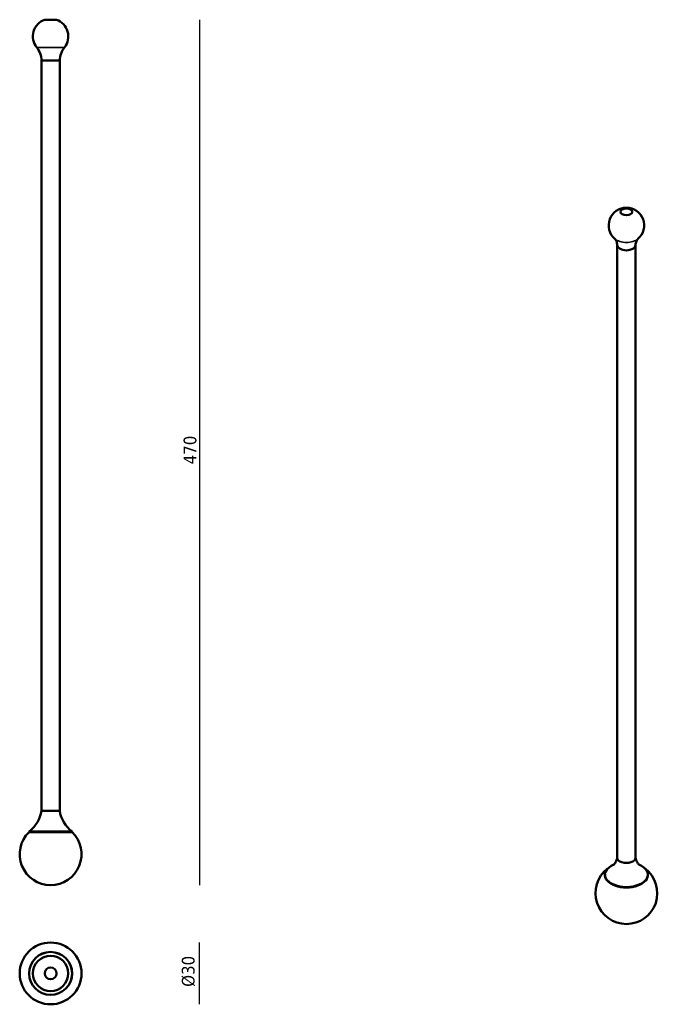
# Model space of a CAD drawing. Header units: millimetres. Extents: x 224 to 575, y 28 to 570.
import ezdxf

# ---------------------------------------------------------------- set-up
doc = ezdxf.new("R2010")
doc.units = ezdxf.units.MM
doc.header["$LTSCALE"] = 2
for name, color, linetype, lineweight in [('Quota (ISO)', 7, 'Continuous', 25), ('Visibile (ISO)', 7, 'Continuous', 50), ('Visibile sottile (ISO)', 7, 'Continuous', 35)]:
    doc.layers.add(name, color=color, linetype=linetype, lineweight=lineweight)
doc.styles.add('Testo nota (ISO)', font='tahoma.ttf')
doc.dimstyles.new('Default (ISO)', dxfattribs={"dimscale": 2, "dimtxt": 3.5, "dimasz": 2.5, "dimexe": 3.175, "dimexo": 0, "dimgap": 0.762, "dimtad": 1, "dimrnd": 1e-08, "dimzin": 0, "dimtxsty": 'Testo nota (ISO)', "dimcen": 0.09, "dimdle": 10, "dimclrd": 256, "dimclre": 256, "dimclrt": 256, "dimazin": 0, "dimtfac": 1.001486, "dimtmove": 0, "dimatfit": 3, "dimfxl": 1, "dimtolj": 1, "dimtzin": 0, "dimlwd": -1, "dimlwe": -1, "dimarcsym": 0})

# ---------------------------------------------------------------- blocks, each defined once
blk = doc.blocks.new('*D3')
at = {"layer": 'Defpoints', "color": 0, "transparency": 16777216}
for p in [(244.27, 569.98), (241.02, 93.64), (323.01, 93.64)]:
    blk.add_point(p, dxfattribs=at)
at = {"layer": 'Quota (ISO)', "transparency": 16777216}
blk.add_line((323.01, 569.98), (323.01, 93.64), dxfattribs=at)
at = {"layer": 'Quota (ISO)', "transparency": 16777216, "insert": (314.2, 322.62), "char_height": 7, "attachment_point": 1, "rotation": 90, "style": 'Testo nota (ISO)'}
blk.add_mtext('\\A1; \\fTahoma|b0|i0;\\H7.0000;470', dxfattribs=at)
blk = doc.blocks.new('_None')
blk = doc.blocks.new('*D5')
at = {"layer": 'Defpoints', "color": 0, "transparency": 16777216}
for p in [(241.02, 62), (241.02, 28), (322.71, 28)]:
    blk.add_point(p, dxfattribs=at)
at = {"layer": 'Quota (ISO)', "transparency": 16777216}
blk.add_line((322.71, 62), (322.71, 28), dxfattribs=at)
at = {"layer": 'Quota (ISO)', "transparency": 16777216, "insert": (313.21, 35.03), "char_height": 7, "attachment_point": 1, "rotation": 90, "style": 'Testo nota (ISO)'}
blk.add_mtext('\\A1; \\fTahoma|b0|i0;\\H7.0000;Ø30', dxfattribs=at)

msp = doc.modelspace()

# ---------------------------------------------------------------- linework, layer by layer
at = {"layer": 'Visibile (ISO)'}
for p, q in [((237.77, 569.984), (244.268, 569.984)), ((236.019, 547.541), (246.019, 547.541)), ((236.019, 134.541), (236.019, 547.541)), ((236.019, 547.541), (246.019, 547.541)), ((246.019, 134.541), (246.019, 547.541)), ((552.812, 108.693), (552.812, 445.866)), ((562.812, 108.693), (562.812, 445.866)), ((246.019, 134.541), (236.019, 134.541)), ((246.019, 134.541), (236.019, 134.541)), ((229.18, 122.841), (252.858, 122.841)), ((229.219, 123.141), (252.819, 123.141)), ((229.219, 123.141), (229.219, 122.841)), ((229.219, 122.841), (252.819, 122.841)), ((252.819, 123.141), (252.819, 122.841)), ((546.012, 99.385), (546.012, 99.14)), ((569.612, 99.385), (569.612, 99.14))]:
    msp.add_line(p, q, dxfattribs=at)
for radius in [17, 11.839, 11.8, 9.75, 3.249]:
    msp.add_circle((241.019, 45.001), radius, dxfattribs=at)
for centre, radius, start, end in [((241.019, 560.791), 9.75, 109.46401, 218.26962), ((241.019, 560.791), 9.75, 321.73038, 70.53599), ((223.633, 547.076), 12.394, 2.15226, 38.26962), ((258.405, 547.076), 12.394, 141.73038, 177.84774), ((557.812, 456.725), 9.75, 310.66246, 229.33754), ((218.652, 137.172), 17.565, 306.98327, 351.38532), ((263.386, 137.172), 17.565, 188.61468, 233.01673), ((241.019, 110.641), 17, 134.13944, 45.86056), ((557.812, 89.179), 17, 127.38941, 52.61059)]:
    msp.add_arc(centre, radius, start, end, dxfattribs=at)
msp.add_ellipse((557.812, 464.231), major_axis=(-3.249, 0), ratio=0.5773503, dxfattribs=at)
for centre, major_axis, start_param, end_param in [((557.812, 445.907), (5, 0), 3.16817, 6.2566079), ((557.812, 445.907), (5, 0), 3.16817, 6.2566079), ((557.812, 108.693), (-5, 0), 0, 3.1415927), ((557.812, 108.693), (-5, 0), 0, 3.1415927), ((557.812, 99.385), (11.8, 0), 2.1982747, 7.2265033), ((557.812, 99.14), (11.839, 0), 3.0319788, 6.3927992), ((557.812, 99.14), (11.8, 0), 3.1415927, 6.2831853)]:
    msp.add_ellipse(centre, major_axis=major_axis, ratio=0.5773503, start_param=start_param, end_param=end_param, dxfattribs=at)
for points, knots in [([(552.814, 445.83), (552.794, 446.259), (552.731, 446.679), (552.545, 447.443), (552.423, 447.787), (552.163, 448.367), (552.027, 448.604), (551.783, 448.971), (551.676, 449.102), (551.521, 449.275), (551.472, 449.318), (551.459, 449.329)], [3.69176879, 3.69176879, 3.69176879, 3.69176879, 3.80480728, 3.80480728, 3.91784577, 3.91784577, 4.03088426, 4.03088426, 4.14392275, 4.14392275, 4.25696123, 4.25696123, 4.25696123, 4.25696123]), ([(564.165, 449.329), (564.153, 449.318), (564.104, 449.275), (563.948, 449.102), (563.841, 448.971), (563.597, 448.604), (563.461, 448.367), (563.201, 447.787), (563.079, 447.443), (562.893, 446.679), (562.83, 446.259), (562.81, 445.83)], [6.21501428, 6.21501428, 6.21501428, 6.21501428, 6.32805277, 6.32805277, 6.44109126, 6.44109126, 6.55412974, 6.55412974, 6.66716823, 6.66716823, 6.78020672, 6.78020672, 6.78020672, 6.78020672]), ([(550.625, 104.665), (550.625, 104.665), (550.689, 104.711), (550.973, 104.983), (551.247, 105.274), (551.952, 106.339), (552.402, 107.222), (552.736, 108.502), (552.776, 108.677), (552.812, 108.855)], [3.25734623, 3.25734623, 3.25734623, 3.25734623, 3.38518388, 3.38518388, 3.56151554, 3.56151554, 3.7775937, 3.7775937, 3.81058901, 3.81058901, 3.81058901, 3.81058901]), ([(562.812, 108.855), (563.046, 107.702), (563.467, 106.736), (564.278, 105.368), (564.653, 104.978), (564.946, 104.704), (564.999, 104.665), (564.999, 104.665)], [0.90179997, 0.90179997, 0.90179997, 0.90179997, 1.11516616, 1.11516616, 1.33760303, 1.33760303, 1.45504276, 1.45504276, 1.45504276, 1.45504276])]:
    msp.add_open_spline(points, degree=3, knots=knots, dxfattribs=at)
at = {"layer": 'Visibile sottile (ISO)'}
msp.add_line((248.674, 554.753), (233.364, 554.753), dxfattribs=at)
msp.add_ellipse((557.812, 451.794), major_axis=(7.655, 0), ratio=0.5773503, start_param=3.7333625, end_param=5.6914155, dxfattribs=at)

# ---------------------------------------------------------------- dimensions: what is measured, and where the dimension line sits
at = {"layer": 'Quota (ISO)'}
for base, p1, p2, text, picture, middle in [((323.01, 93.641), (244.268, 569.984), (241.019, 93.641), ' \\fTahoma|b0|i0;\\H7.0000;470', '*D3', (323.01, 331.813)), ((322.714, 28.001), (241.019, 62.001), (241.019, 28.001), ' \\fTahoma|b0|i0;\\H7.0000;Ø30', '*D5', (322.714, 45.001))]:
    dim = msp.add_linear_dim(base=base, p1=p1, p2=p2, angle=90, text=text, dimstyle='Default (ISO)', override={"dimgap": 0.762, "dimdec": 2, "dimblk1": 'None', "dimblk2": 'None', "dimsah": 1, "dimdle": 0, "dimse1": 1, "dimse2": 1, "dimtol": 0, "dimlim": 0, "dimtp": 0, "dimtm": 0, "dimtdec": 2, "dimtofl": 0, "dimatfit": 1}, dxfattribs=at)
    dim.commit()
    dim.dimension.update_dxf_attribs({"geometry": picture, "text_midpoint": middle, "dimtype": 160})

doc.saveas('drawing.dxf')
